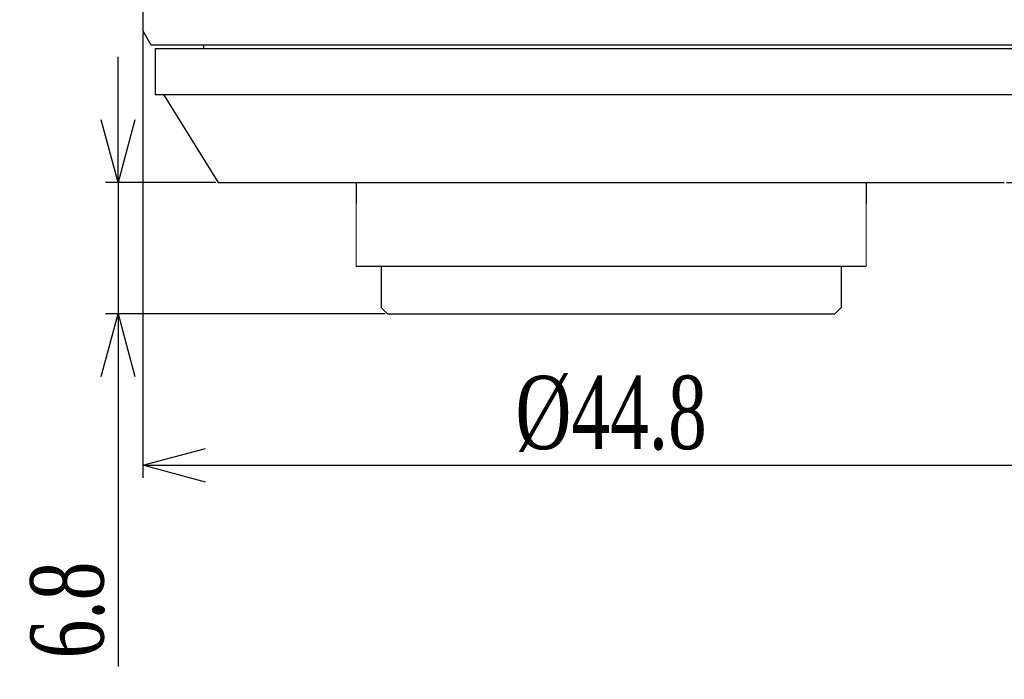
# Model space of a CAD drawing. Header units: millimetres. Extents: x 1839 to 1997, y 393 to 504.
# Tile 1 of 9: x 1844 to 1891, y 393 to 425. Entities that reach past the tile are written whole.
import ezdxf

# ---------------------------------------------------------------- set-up
doc = ezdxf.new("R2010")
doc.units = ezdxf.units.MM
doc.layers.get('0').update_dxf_attribs({"color": 50})
doc.layers.add('标注', color=7, linetype='Continuous', lineweight=9)
doc.styles.get("Standard").update_dxf_attribs({"font": 'times.ttf', "width": 0.7})
doc.dimstyles.new('ISO-25', dxfattribs={"dimtxt": 3.5, "dimasz": 3, "dimexe": 0.6, "dimexo": 0.1, "dimtad": 1, "dimdec": 3, "dimdsep": 46, "dimtxsty": 'Standard', "dimblk": 'OPEN30', "dimcen": 2.5, "dimadec": 3, "dimazin": 2, "dimtm": 1e-09, "dimtfac": 1, "dimtdec": 3, "dimtmove": 0, "dimatfit": 3, "dimldrblk": 'OPEN30', "dimfxl": 1, "dimtolj": 1, "dimarcsym": 0})

# ---------------------------------------------------------------- blocks, each defined once
blk = doc.blocks.new('_Open30')
at = {"color": 0, "linetype": 'ByBlock', "lineweight": -2}
for p, q in [((-1, 0.268), (0, 0)), ((0, 0), (-1, -0.268)), ((0, 0), (-1, 0))]:
    blk.add_line(p, q, dxfattribs=at)
blk = doc.blocks.new('*D14')
at = {"layer": 'Defpoints', "color": 0, "ltscale": 0.1, "transparency": 16777216}
for p in [(1848.38, 417.239), (1853.156, 417.239), (1861.256, 410.97)]:
    blk.add_point(p, dxfattribs=at)
at = {"layer": '标注', "color": 0, "lineweight": -2, "ltscale": 0.1, "transparency": 16777216}
for p, q in [((1848.38, 420.239), (1848.38, 423.239)), ((1853.056, 417.239), (1847.78, 417.239)), ((1848.38, 417.239), (1848.38, 410.97)), ((1861.156, 410.97), (1847.78, 410.97)), ((1848.38, 407.97), (1848.38, 394.106))]:
    blk.add_line(p, q, dxfattribs=at)
at = {"layer": '标注', "color": 0, "lineweight": -2, "ltscale": 0.1, "transparency": 16777216, "xscale": 3, "yscale": 3, "zscale": 3}
for p, rotation in [((1848.38, 417.239), 270), ((1848.38, 410.97), 90)]:
    blk.add_blockref('_Open30', p, dxfattribs=dict(at, rotation=rotation))
at = {"layer": '标注', "color": 0, "ltscale": 0.1, "transparency": 16777216, "insert": (1845.97, 396.81), "char_height": 3.5, "attachment_point": 5, "rotation": 90}
blk.add_mtext('\\A1;6.8', dxfattribs=at)
blk = doc.blocks.new('*D15')
at = {"layer": 'Defpoints', "color": 0, "ltscale": 0.1, "transparency": 16777216}
for p in [(1871.876, 494.325), (1890.756, 417.239), (1917.516, 417.239)]:
    blk.add_point(p, dxfattribs=at)
at = {"layer": '标注', "color": 0, "lineweight": -2, "ltscale": 0.1, "transparency": 16777216}
for p, q in [((1871.976, 494.325), (1918.116, 494.325)), ((1917.516, 491.325), (1917.516, 420.239)), ((1890.856, 417.239), (1918.116, 417.239))]:
    blk.add_line(p, q, dxfattribs=at)
at = {"layer": '标注', "color": 0, "lineweight": -2, "ltscale": 0.1, "transparency": 16777216, "xscale": 3, "yscale": 3, "zscale": 3}
for p, rotation in [((1917.516, 494.325), 90), ((1917.516, 417.239), 270)]:
    blk.add_blockref('_Open30', p, dxfattribs=dict(at, rotation=rotation))
at = {"layer": '标注', "color": 0, "ltscale": 0.1, "transparency": 16777216, "insert": (1915.105, 449.893), "char_height": 3.5, "attachment_point": 5, "rotation": 90}
blk.add_mtext('\\A1;77.8', dxfattribs=at)
blk = doc.blocks.new('*D16')
at = {"layer": 'Defpoints', "color": 0, "ltscale": 0.1, "transparency": 16777216}
for p in [(1849.556, 424.51), (1894.356, 424.51), (1894.356, 403.728)]:
    blk.add_point(p, dxfattribs=at)
at = {"layer": '标注', "color": 0, "lineweight": -2, "ltscale": 0.1, "transparency": 16777216}
for p, q in [((1849.556, 424.41), (1849.556, 403.128)), ((1894.356, 424.41), (1894.356, 403.128)), ((1852.556, 403.728), (1891.356, 403.728))]:
    blk.add_line(p, q, dxfattribs=at)
at = {"layer": '标注', "color": 0, "lineweight": -2, "ltscale": 0.1, "transparency": 16777216, "xscale": 3, "yscale": 3, "zscale": 3, "rotation": 180}
blk.add_blockref('_Open30', (1849.556, 403.728), dxfattribs=at)
at = {"layer": '标注', "color": 0, "lineweight": -2, "ltscale": 0.1, "transparency": 16777216, "xscale": 3, "yscale": 3, "zscale": 3}
blk.add_blockref('_Open30', (1894.356, 403.728), dxfattribs=at)
at = {"layer": '标注', "color": 0, "ltscale": 0.1, "transparency": 16777216, "insert": (1871.956, 406.179), "char_height": 3.5, "attachment_point": 5}
blk.add_mtext('\\A1;%%C44.8', dxfattribs=at)

msp = doc.modelspace()

# ---------------------------------------------------------------- linework, layer by layer
at = {"color": 0, "linetype": 'Continuous'}
for p, q in [((1849.5563, 426.2095), (1849.5563, 424.5095)), ((1849.9563, 423.8095), (1849.5563, 424.5095)), ((1893.9562, 423.8095), (1849.9565, 423.8095)), ((1852.4563, 423.8095), (1852.4563, 423.6396)), ((1850.1563, 423.6396), (1893.7563, 423.6396)), ((1850.1563, 423.6396), (1850.1563, 421.4396)), ((1850.1563, 421.4396), (1893.7563, 421.4396)), ((1850.5563, 421.4396), (1853.1563, 417.2386)), ((1853.1564, 417.2386), (1890.7563, 417.2386)), ((1859.7563, 417.2386), (1859.7563, 416.2386)), ((1884.1563, 417.2386), (1884.1563, 416.2386)), ((1859.7564, 413.2386), (1884.1563, 413.2386)), ((1860.9563, 413.2386), (1860.9563, 411.2697)), ((1882.9563, 413.2386), (1882.9563, 411.2697)), ((1860.9563, 411.2697), (1861.2563, 410.9697)), ((1882.9563, 411.2697), (1882.6563, 410.9697)), ((1861.2564, 410.9697), (1882.6563, 410.9697))]:
    msp.add_line(p, q, dxfattribs=at)
at = {"layer": '标注', "ltscale": 0.1}
for p, q in [((1859.7563, 416.2386), (1859.7564, 413.2386)), ((1884.1563, 416.2386), (1884.1563, 413.2386))]:
    msp.add_line(p, q, dxfattribs=at)

# ---------------------------------------------------------------- dimensions: what is measured, and where the dimension line sits
for base, p1, p2, text, picture, middle in [((1917.5156, 417.2386), (1871.8763, 494.325), (1890.7563, 417.2386), '77.8', '*D15', (1917.5156, 449.8929)), ((1848.3803, 417.2386), (1861.2564, 410.9697), (1853.1564, 417.2386), '6.8', '*D14', (1848.3803, 396.8101))]:
    dim = msp.add_linear_dim(base=base, p1=p1, p2=p2, angle=270, text=text, dimstyle='ISO-25', dxfattribs=at)
    dim.commit()
    dim.dimension.update_dxf_attribs({"geometry": picture, "text_midpoint": middle, "dimtype": 160})
dim = msp.add_linear_dim(base=(1894.3563, 403.7278), p1=(1849.5563, 424.5095), p2=(1894.3563, 424.5095), text='%%C<>', dimstyle='ISO-25', dxfattribs=at)
dim.commit()
dim.dimension.update_dxf_attribs({"geometry": '*D16', "text_midpoint": (1871.9563, 406.1785)})

doc.saveas('drawing.dxf')
